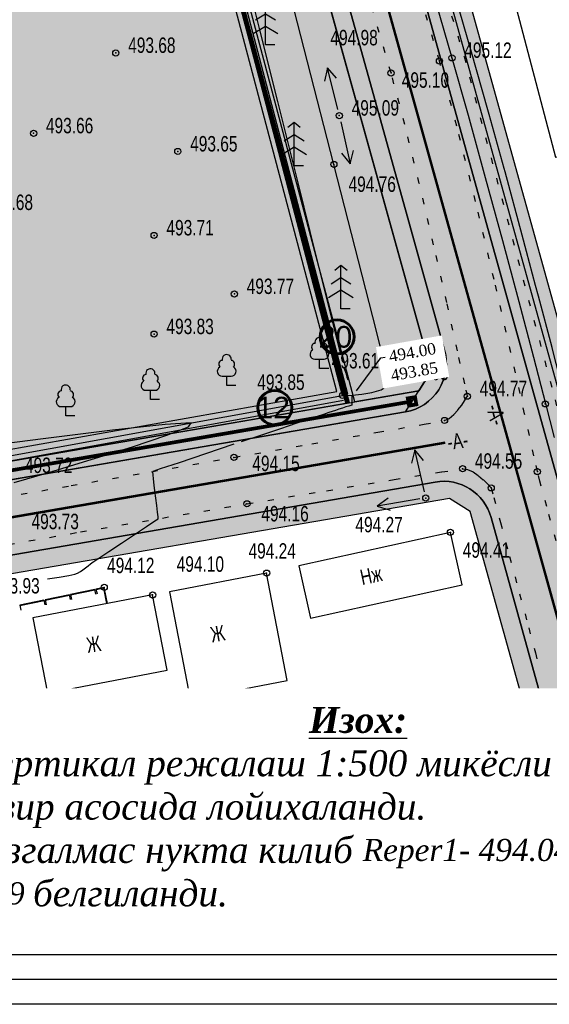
# Model space of a CAD drawing. Extents: x 0 to 667088, y 0 to 6446.
# Tile 56 of 256: x 2273 to 2316, y 245 to 325. Entities that reach past the tile are written whole.
import ezdxf
from ezdxf import colors
from ezdxf.entities.mleader import LeaderData, LeaderLine
from ezdxf.math import Vec2, Vec3

# ---------------------------------------------------------------- set-up
doc = ezdxf.new("R2010")
doc.units = 0
doc.header["$MEASUREMENT"] = 0
for name, pattern in [('CONTI', [0]), ('STRIH_1', [3, 2, -1]), ('STROT', [1.7, 0.5, -1.2])]:
    doc.linetypes.add(name, pattern=pattern)
for name, color, linetype in [('(002) Рамка', 7, 'Continuous'), ('(035) Откосы', 7, 'Continuous'), ('0-SECTION LINE', 1, 'Continuous'), ('Audi-СвК', 10, 'Continuous'), ('GORIZ0', 32, 'CONTI'), ('NAD_M0', 7, 'CONTI'), ('PI_OT0', 172, 'CONTI'), ('PI_TT0', 5, 'CONTI'), ('SIT_L0', 250, 'CONTI'), ('STR_L0', 6, 'CONTI'), ('USLZN0', 250, 'CONTI'), ('ZAPSK0', 250, 'CONTI'), ('стен', 7, 'Continuous')]:
    doc.layers.add(name, color=color, linetype=linetype)
doc.layers.add('.', color=7, linetype='Continuous', lineweight=15)
doc.layers.add('RAZMER CIP', color=252, linetype='Continuous', lineweight=18)
doc.styles.add('GOST 2.304', font='CS_Gost2304.shx')
doc.styles.add('SHRFT', font='TXT', dxfattribs={"width": 0.75})
doc.styles.get("Standard").update_dxf_attribs({"font": 'times.ttf'})
doc.linetypes.add('ОГРАДА_ГЛИН', pattern='A,4,["|",Standard,S=0.8,R=0,X=0,Y=-0.8],0.5,["|",Standard,S=0.8,R=0,X=0,Y=-0.8],3.5', length=8)
doc.linetypes.add('ограждение2', pattern='A,0.25,-0.1,[132,ltypeshp.shx,S=0.1,R=0,X=-0.1,Y=0],-0.1,1', length=1.45)
doc.linetypes.add('ОТКОСЫ_НЕУКР1', pattern='A,0.5,["|",Standard,S=-1.199999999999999,R=0,X=0,Y=1.199999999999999],1,["|",Standard,S=-0.5,R=0,X=0,Y=0.5],0.5', length=2)

# ---------------------------------------------------------------- blocks, each defined once
blk = doc.blocks.new('BL_101')
at = {"color": 0}
for p, q in [((-0.37, 0.75), (0.37, 0.75)), ((0, 0), (0, 0.75)), ((0.75, 0), (0, 0))]:
    blk.add_line(p, q, dxfattribs=at)
for centre, radius, start, end in [((0, 2.13), 0.37, 355, 195), ((-0.34, 1.73), 0.3, 93.00000000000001, 230), ((0.34, 1.73), 0.3, 310, 87), ((-0.37, 1.14), 0.39, 120, 270), ((0.37, 1.14), 0.39, 270, 59.99999999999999)]:
    blk.add_arc(centre, radius, start, end, dxfattribs=at)
blk = doc.blocks.new('BL_105')
at = {"color": 0}
for p, q in [((0, 3.5), (-0.5, 3.1)), ((0, 2.5), (0, 3.5)), ((0.5, 3.1), (0, 3.5)), ((0, 2.5), (-0.8, 2)), ((0, 1.5), (0, 2.5)), ((0.8, 2), (0, 2.5)), ((0, 1.5), (-1, 0.9)), ((0, 0), (0, 1.5)), ((1, 0.9), (0, 1.5)), ((0.75, 0), (0, 0))]:
    blk.add_line(p, q, dxfattribs=at)
blk = doc.blocks.new('rhy')
at = {"layer": '(035) Откосы', "linetype": 'ОТКОСЫ_НЕУКР1', "flags": 128}
blk.add_lwpolyline([(1504.651155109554, 294.5), (1504.871155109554, 294.5), (1505.441155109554, 294.53), (1506.211155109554, 294.6), (1507.031155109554, 294.73), (1507.771155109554, 294.95), (1508.271155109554, 295.28), (1508.401155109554, 295.74), (1507.111155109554, 300.86), (1503.951155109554, 313.2), (1499.691155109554, 329.84), (1495.071155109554, 347.87), (1490.841155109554, 364.36), (1487.751155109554, 376.4), (1486.551155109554, 381.06)], dxfattribs=at)
at = {"layer": 'GORIZ0', "color": 32}
for points in [[(1494.581155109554, 336.73), (1494.771155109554, 336.06), (1494.951155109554, 335.42), (1495.121155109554, 334.82), (1495.311155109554, 334.18), (1495.501155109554, 333.51), (1495.701155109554, 332.82), (1495.901155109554, 332.13), (1496.091155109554, 331.43), (1496.271155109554, 330.75), (1496.801155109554, 328.65), (1497.901155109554, 324.2), (1499.381155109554, 318.3), (1500.991155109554, 311.83), (1502.521155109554, 305.69), (1503.751155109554, 300.76), (1504.451155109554, 297.93)], [(1494.581155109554, 336.73), (1494.771155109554, 336.06), (1494.951155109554, 335.42), (1495.121155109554, 334.82), (1495.311155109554, 334.18), (1495.501155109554, 333.51), (1495.701155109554, 332.82), (1495.901155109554, 332.13), (1496.091155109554, 331.43), (1496.271155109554, 330.75), (1496.801155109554, 328.65), (1497.901155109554, 324.2), (1499.381155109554, 318.3), (1500.991155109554, 311.83), (1502.521155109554, 305.69), (1503.751155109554, 300.76), (1504.451155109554, 297.93)], [(1504.791155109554, 296.68), (1504.911155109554, 296.3), (1505.011155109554, 295.98), (1505.081155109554, 295.75)], [(1504.791155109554, 296.68), (1504.911155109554, 296.3), (1505.011155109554, 295.98), (1505.081155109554, 295.75)], [(1505.411155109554, 294.5), (1505.401155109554, 293.9), (1505.401155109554, 293.72), (1505.321155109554, 293.69), (1505.151155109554, 293.63), (1504.921155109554, 293.56), (1504.651155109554, 293.47), (1504.361155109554, 293.37), (1504.071155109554, 293.28), (1503.821155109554, 293.2), (1503.531155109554, 293.1), (1503.111155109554, 292.96), (1502.601155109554, 292.79), (1502.031155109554, 292.6), (1501.441155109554, 292.4), (1500.861155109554, 292.21), (1500.331155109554, 292.03), (1499.541155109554, 291.77), (1498.181155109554, 291.31), (1496.431155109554, 290.73)], [(1505.411155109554, 294.5), (1505.401155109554, 293.9), (1505.401155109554, 293.72), (1505.321155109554, 293.69), (1505.151155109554, 293.63), (1504.921155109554, 293.56), (1504.651155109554, 293.47), (1504.361155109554, 293.37), (1504.071155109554, 293.28), (1503.821155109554, 293.2), (1503.531155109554, 293.1), (1503.111155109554, 292.96), (1502.601155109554, 292.79), (1502.031155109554, 292.6), (1501.441155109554, 292.4), (1500.861155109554, 292.21), (1500.331155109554, 292.03), (1499.541155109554, 291.77), (1498.181155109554, 291.31), (1496.431155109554, 290.73)], [(1478.061155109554, 287.45), (1480.951155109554, 288.29), (1484.301155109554, 289.3), (1487.631155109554, 290.34), (1490.421155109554, 291.27), (1492.171155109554, 291.96), (1492.381155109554, 292.28), (1490.291155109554, 292.14), (1486.021155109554, 291.67), (1480.411155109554, 290.99), (1474.291155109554, 290.2), (1468.501155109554, 289.45)], [(1478.061155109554, 287.45), (1480.951155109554, 288.29), (1484.301155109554, 289.3), (1487.631155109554, 290.34), (1490.421155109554, 291.27), (1492.171155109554, 291.96), (1492.381155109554, 292.28), (1490.291155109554, 292.14), (1486.021155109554, 291.67), (1480.411155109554, 290.99), (1474.291155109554, 290.2), (1468.501155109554, 289.45)], [(1495.861155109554, 290.54), (1493.541155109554, 289.76), (1491.421155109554, 289.05), (1489.881155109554, 288.54), (1489.291155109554, 288.34)], [(1495.861155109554, 290.54), (1493.541155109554, 289.76), (1491.421155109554, 289.05), (1489.881155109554, 288.54), (1489.291155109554, 288.34)], [(1489.731155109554, 284.51), (1489.711155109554, 284.66), (1489.661155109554, 285.05), (1489.601155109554, 285.59), (1489.531155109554, 286.19), (1489.461155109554, 286.76), (1489.401155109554, 287.22), (1489.371155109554, 287.48), (1489.291155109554, 288.34)], [(1489.731155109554, 284.51), (1489.711155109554, 284.66), (1489.661155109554, 285.05), (1489.601155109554, 285.59), (1489.531155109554, 286.19), (1489.461155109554, 286.76), (1489.401155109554, 287.22), (1489.371155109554, 287.48), (1489.291155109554, 288.34)], [(1480.751155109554, 279.64), (1481.701155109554, 279.79), (1482.481155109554, 279.92), (1482.961155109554, 280.02), (1483.191155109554, 280.11), (1483.421155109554, 280.23), (1483.631155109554, 280.38), (1483.841155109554, 280.54), (1484.041155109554, 280.7), (1484.251155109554, 280.87), (1484.461155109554, 281.02), (1484.911155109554, 281.31), (1485.721155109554, 281.85), (1486.741155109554, 282.53), (1487.811155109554, 283.24), (1488.771155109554, 283.88), (1489.461155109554, 284.34), (1489.731155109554, 284.51)], [(1480.751155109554, 279.64), (1481.701155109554, 279.79), (1482.481155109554, 279.92), (1482.961155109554, 280.02), (1483.191155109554, 280.11), (1483.421155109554, 280.23), (1483.631155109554, 280.38), (1483.841155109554, 280.54), (1484.041155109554, 280.7), (1484.251155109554, 280.87), (1484.461155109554, 281.02), (1484.911155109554, 281.31), (1485.721155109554, 281.85), (1486.741155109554, 282.53), (1487.811155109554, 283.24), (1488.771155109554, 283.88), (1489.461155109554, 284.34), (1489.731155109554, 284.51)]]:
    blk.add_lwpolyline(points, dxfattribs=at)
at = {"layer": 'PI_TT0', "color": 0}
for centre in [(1486.291155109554, 322.23), (1512.501155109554, 321.58), (1513.511155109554, 321.83), (1508.581155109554, 320.61), (1504.391155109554, 317.15), (1479.631155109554, 315.72), (1491.311155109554, 314.25), (1503.951155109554, 313.2), (1489.391155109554, 307.45), (1495.891155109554, 302.71), (1489.391155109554, 299.46), (1508.401155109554, 295.74), (1504.651155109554, 294.5), (1514.761155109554, 294.43), (1521.071155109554, 293.81), (1512.911155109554, 292.47), (1495.861155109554, 289.48), (1514.371155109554, 288.56), (1520.431155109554, 288.33), (1516.691155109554, 287.01), (1511.391155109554, 286.19), (1496.911155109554, 285.72), (1513.391155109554, 283.41), (1498.501155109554, 280.11), (1485.351155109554, 278.95), (1489.271155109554, 278.34)]:
    blk.add_circle(centre, 0.25, dxfattribs=at)
for p in [(1486.291155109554, 322.23), (1512.501155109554, 321.58), (1513.511155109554, 321.83), (1508.581155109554, 320.61), (1504.391155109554, 317.15), (1479.631155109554, 315.72), (1491.311155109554, 314.25), (1503.951155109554, 313.2), (1489.391155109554, 307.45), (1495.891155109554, 302.71), (1489.391155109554, 299.46), (1508.401155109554, 295.74), (1504.651155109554, 294.5), (1514.761155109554, 294.43), (1521.071155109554, 293.81), (1512.911155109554, 292.47), (1495.861155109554, 289.48), (1514.371155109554, 288.56), (1520.431155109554, 288.33), (1516.691155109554, 287.01), (1496.911155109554, 285.72), (1511.391155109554, 286.19), (1513.391155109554, 283.41), (1498.501155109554, 280.11), (1485.351155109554, 278.95), (1489.271155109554, 278.34)]:
    blk.add_point(p, dxfattribs=at)
at = {"layer": 'SIT_L0', "color": 250}
for p, q in [((1503.421155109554, 321.03), (1503.181155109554, 319.94)), ((1504.271155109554, 317.64), (1503.421155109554, 321.03)), ((1504.151155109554, 320.18), (1503.421155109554, 321.03)), ((1504.501155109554, 316.66), (1505.271155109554, 313.25)), ((1505.271155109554, 313.25), (1505.541155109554, 314.33)), ((1504.561155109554, 314.11), (1505.271155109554, 313.25)), ((1510.511155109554, 290.09), (1510.241155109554, 289.01)), ((1511.281155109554, 286.68), (1510.511155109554, 290.09)), ((1511.221155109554, 289.23), (1510.511155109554, 290.09)), ((1508.351155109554, 286.19), (1507.451155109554, 285.53)), ((1510.901155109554, 286.11), (1507.451155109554, 285.53)), ((1507.451155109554, 285.53), (1508.511155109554, 285.2)), ((1482.531155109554, 278.35), (1480.571155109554, 277.94)), ((1482.541155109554, 278.3), (1480.581155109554, 277.89)), ((1482.611155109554, 277.96), (1482.531155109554, 278.35)), ((1484.581155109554, 278.78), (1482.621155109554, 278.37)), ((1482.621155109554, 278.37), (1482.711155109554, 277.98)), ((1484.591155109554, 278.73), (1482.631155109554, 278.32)), ((1484.671155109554, 278.4), (1484.591155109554, 278.79)), ((1485.351155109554, 278.95), (1484.681155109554, 278.81)), ((1484.681155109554, 278.81), (1484.771155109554, 278.42)), ((1485.311155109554, 278.89), (1484.691155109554, 278.76)), ((1485.571155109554, 277.65), (1485.311155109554, 278.89)), ((1485.621155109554, 277.66), (1485.351155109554, 278.95)), ((1480.471155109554, 277.92), (1478.511155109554, 277.51)), ((1478.511155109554, 277.51), (1478.601155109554, 277.12)), ((1480.481155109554, 277.87), (1478.521155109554, 277.46)), ((1480.561155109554, 277.53), (1480.481155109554, 277.92)), ((1480.571155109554, 277.94), (1480.661155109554, 277.55))]:
    blk.add_line(p, q, dxfattribs=at)
at = {"layer": 'STR_L0', "color": 0, "linetype": 'STROT'}
for points in [[(1521.951155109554, 282.72), (1521.191155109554, 285.5), (1520.641155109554, 287.54), (1520.431155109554, 288.33), (1520.151155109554, 289.6), (1519.401155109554, 293), (1518.281155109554, 297.97), (1516.921155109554, 303.89), (1515.431155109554, 310.19), (1513.911155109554, 316.29), (1512.501155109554, 321.58), (1510.451155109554, 328.56), (1507.281155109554, 339.11), (1503.451155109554, 351.7), (1499.441155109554, 364.82), (1495.731155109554, 376.96)], [(1476.951155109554, 286.2), (1482.671155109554, 287.19), (1489.171155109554, 288.32), (1495.861155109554, 289.48), (1502.171155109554, 290.58), (1507.501155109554, 291.51), (1511.271155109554, 292.17), (1512.911155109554, 292.47), (1513.291155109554, 292.64), (1513.661155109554, 292.94), (1514.001155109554, 293.32), (1514.301155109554, 293.72), (1514.541155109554, 294.07), (1514.701155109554, 294.33), (1514.761155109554, 294.43), (1514.551155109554, 295.43), (1513.961155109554, 298.11), (1513.091155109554, 302.02), (1512.031155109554, 306.68), (1510.871155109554, 311.65), (1509.691155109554, 316.44), (1508.581155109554, 320.61), (1506.751155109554, 326.88)], [(1477.581155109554, 282.42), (1483.421155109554, 283.44), (1490.071155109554, 284.57), (1496.911155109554, 285.72), (1503.361155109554, 286.78), (1508.821155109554, 287.68), (1512.691155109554, 288.3), (1514.371155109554, 288.56), (1514.781155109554, 288.51), (1515.231155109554, 288.3), (1515.661155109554, 287.99), (1516.061155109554, 287.65), (1516.391155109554, 287.34), (1516.611155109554, 287.1), (1516.691155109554, 287.01), (1516.901155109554, 286.23), (1517.441155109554, 284.21), (1518.181155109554, 281.45), (1518.991155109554, 278.44), (1519.731155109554, 275.68), (1520.271155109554, 273.66), (1520.481155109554, 272.87)]]:
    blk.add_lwpolyline(points, dxfattribs=at)
at = {"layer": 'STR_L0', "color": 0}
for points in [[(1497.311155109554, 376.98), (1500.901155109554, 364.75), (1504.791155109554, 351.57), (1508.491155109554, 339), (1511.551155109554, 328.57), (1513.511155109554, 321.83), (1514.821155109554, 317.18), (1516.211155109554, 312.15), (1517.601155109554, 307.03), (1518.931155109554, 302.09), (1520.121155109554, 297.6), (1521.091155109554, 293.84), (1521.791155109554, 291.08)], [(1515.101155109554, 322.29), (1513.141155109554, 329.03), (1513.121155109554, 329.09), (1510.111155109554, 339.35), (1510.081155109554, 339.47), (1506.441155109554, 351.83), (1506.381155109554, 352.04), (1502.491155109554, 365.22), (1502.201155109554, 366.2), (1498.901155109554, 377.43), (1498.901155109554, 377.45), (1496.101155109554, 386.99), (1496.041155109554, 387.19), (1494.411155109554, 392.86)], [(1518.341155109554, 327.35), (1521.891155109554, 313.79), (1526.781155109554, 315.04), (1523.221155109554, 328.63), (1518.341155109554, 327.35)], [(1527.111155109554, 275.98), (1526.901155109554, 276.86), (1526.351155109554, 279.14), (1525.601155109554, 282.26), (1524.791155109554, 285.66), (1524.041155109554, 288.78), (1523.491155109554, 291.06), (1523.281155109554, 291.94), (1522.731155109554, 294.1), (1522.691155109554, 294.25), (1521.721155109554, 298.02), (1521.631155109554, 298.37), (1520.531155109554, 302.52), (1520.291155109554, 303.39), (1519.551155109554, 306.15), (1519.201155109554, 307.46), (1517.811155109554, 312.59), (1517.731155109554, 312.86), (1516.521155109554, 317.25), (1516.411155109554, 317.62), (1515.101155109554, 322.28)], [(1501.121155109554, 280.69), (1502.061155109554, 276.45), (1514.331155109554, 279.17), (1513.391155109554, 283.41), (1501.121155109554, 280.69)], [(1490.631155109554, 278.6), (1492.301155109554, 269.9), (1500.171155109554, 271.41), (1498.501155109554, 280.11), (1490.631155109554, 278.6)], [(1479.581155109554, 276.48), (1480.751155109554, 270.38), (1490.441155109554, 272.24), (1489.271155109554, 278.34), (1479.581155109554, 276.48)]]:
    blk.add_lwpolyline(points, dxfattribs=at)
at = {"layer": 'ZAPSK0', "color": 4, "linetype": 'STROT'}
blk.add_lwpolyline([(1457.785944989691, 579.7806907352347), (1452.250950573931, 578.5601074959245), (1449.073330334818, 577.4164347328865), (1444.924838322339, 574.5511778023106), (1443.496048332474, 572.7328710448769), (1446.717226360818, 561.5551753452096), (1451.511225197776, 545.6572504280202), (1457.582661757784, 524.9369987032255), (1465.560748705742, 497.2673358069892), (1474.554626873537, 466.1703104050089), (1479.997744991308, 445.3719087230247), (1488.068135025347, 415.9047086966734), (1491.276951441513, 402.2909336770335), (1493.330010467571, 392.9742373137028), (1500.298088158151, 369.9385275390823), (1510.995196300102, 333.3651719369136), (1514.501306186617, 321.9411896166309), (1521.861256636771, 294.1383520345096), (1526.290915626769, 275.8575377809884)], dxfattribs=at)
at = {"layer": 'ZAPSK0', "color": 0, "linetype": 'ОГРАДА_ГЛИН', "ltscale": 0.5}
for points in [[(1504.651155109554, 294.5), (1493.461155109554, 337.17), (1479.528203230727, 388.9314461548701)], [(1457.271155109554, 285.91), (1504.651155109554, 294.5)]]:
    blk.add_lwpolyline(points, dxfattribs=at)
at = {"layer": 'ZAPSK0', "color": 0}
blk.add_lwpolyline([(1505.072710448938, 294.6105508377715), (1493.882352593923, 337.2819154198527), (1479.949034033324, 389.0447238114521)], dxfattribs=at)
at = {"layer": 'ZAPSK0', "color": 0, "ltscale": 0.5}
blk.add_lwpolyline([(1457.343177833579, 285.5127431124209), (1504.723177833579, 294.1027431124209)], dxfattribs=at)
at = {"layer": 'USLZN0', "color": 250}
for name, p in [('BL_105', (1498.411155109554, 322.88)), ('BL_105', (1500.731155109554, 313.09)), ('BL_105', (1504.521155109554, 301.51)), ('BL_101', (1502.781155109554, 296.68)), ('BL_101', (1495.271155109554, 295.3)), ('BL_101', (1489.091155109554, 294.16)), ('BL_101', (1482.231155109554, 292.84))]:
    blk.add_blockref(name, p, dxfattribs=at)
at = {"layer": 'NAD_M0', "color": 7, "style": 'SHRFT', "width": 0.75}
for s, rotation, p in [('-А-', 285, (1516.271155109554, 293.59)), ('-А-', 8, (1513.233506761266, 290.0785683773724)), ('Нж', 12, (1506.241155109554, 279.13)), ('Ж', 10, (1494.081155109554, 274.49)), ('Ж', 9, (1484.021155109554, 273.64))]:
    blk.add_text(s, height=1.25, rotation=rotation, dxfattribs=at).set_placement(p)
at = {"layer": 'PI_OT0', "color": 0, "style": 'SHRFT', "width": 0.75}
for s, p in [('494.98', (1503.671436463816, 322.8430343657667)), ('493.68', (1487.291155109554, 322.23)), ('495.12', (1514.511155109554, 321.83)), ('495.10', (1509.448760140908, 319.4075418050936)), ('495.09', (1505.391155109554, 317.15)), ('493.66', (1480.631155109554, 315.72)), ('493.65', (1492.311155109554, 314.25)), ('494.76', (1505.138093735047, 310.976972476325)), ('493.68', (1475.751155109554, 309.51)), ('493.71', (1490.391155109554, 307.45)), ('493.77', (1496.891155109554, 302.71)), ('493.83', (1490.391155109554, 299.46)), ('493.61', (1503.781155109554, 296.68)), ('494.63', (1509.401155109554, 295.74)), ('493.85', (1497.746586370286, 294.9431393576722)), ('494.77', (1515.761155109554, 294.43)), ('493.72', (1478.934961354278, 288.2147767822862)), ('494.15', (1497.347498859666, 288.369751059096)), ('494.55', (1515.371155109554, 288.56)), ('494.16', (1498.079928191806, 284.2941184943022)), ('493.73', (1479.464793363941, 283.6638473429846)), ('494.27', (1505.695204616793, 283.4116394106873)), ('494.24', (1497.037544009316, 281.2788060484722)), ('494.41', (1514.389696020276, 281.351232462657)), ('494.10', (1491.22048331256, 280.2174775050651)), ('494.12', (1485.58576782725, 280.105814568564)), ('493.93', (1476.29155278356, 278.4570308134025))]:
    blk.add_text(s, height=1.25, dxfattribs=at).set_placement(p)

msp = doc.modelspace()

# ---------------------------------------------------------------- hatches: boundary and pattern name
at = {"layer": '.', "lineweight": 30, "true_color": 0xf15558}
h = msp.add_hatch(color=13, dxfattribs=at)
h.dxf.hatch_style = 1
h.paths.add_polyline_path([(2140.173515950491, 264.9306822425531), (2083.61478799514, 255.1983624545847), (2083.360414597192, 256.6766365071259), (2139.919142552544, 266.40895629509)])
edge = h.paths.add_edge_path()
edge.add_arc((2307.310329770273, 283.5437122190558), 4.000000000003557, 15.53364923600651, 99.7635319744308, ccw=False)
edge.add_line((2311.164223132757, 284.6149292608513), (2315.85083531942, 267.7540104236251))
edge.add_line((2315.85083531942, 267.7540104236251), (2314.405625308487, 267.3523040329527))
edge.add_line((2314.405625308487, 267.3523040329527), (2309.474337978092, 285.0934851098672))
edge.add_line((2309.474337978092, 285.0934851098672), (2307.786775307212, 286.1624384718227))
edge.add_line((2307.786775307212, 286.1624384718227), (2084.923900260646, 247.8134011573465))
edge.add_line((2084.923900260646, 247.8134011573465), (2084.632281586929, 249.2852662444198))
edge.add_line((2084.632281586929, 249.2852662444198), (2306.632000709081, 287.4857763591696))
h.paths.add_polyline_path([(2231.252215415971, 280.6030118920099), (2230.997842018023, 282.0812859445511), (2155.620189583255, 269.1107074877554), (2155.874562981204, 267.6324334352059)], flags=17)
edge = h.paths.add_edge_path()
edge.add_line((2110.478317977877, 383.9838423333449), (2110.214894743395, 385.4605305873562))
edge.add_line((2110.214894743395, 385.4605305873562), (2271.382549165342, 414.2108810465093))
edge.add_arc((2272.085011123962, 410.2730457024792), 4.000000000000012, 15.53364923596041, 100.11447778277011, ccw=False)
edge.add_line((2275.938904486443, 411.3442627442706), (2307.39587029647, 298.1722471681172))
edge.add_arc((2303.541976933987, 297.1010301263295), 4.000000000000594, -80.23646802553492, 15.533649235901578, ccw=False)
edge.add_line((2304.220305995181, 293.1589659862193), (2235.194279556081, 281.281340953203))
edge.add_line((2235.194279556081, 281.281340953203), (2234.939906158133, 282.7596150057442))
edge.add_line((2234.939906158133, 282.7596150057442), (2305.302356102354, 294.8672045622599))
edge.add_line((2305.302356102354, 294.8672045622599), (2306.313820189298, 296.4640085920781))
edge.add_line((2306.313820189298, 296.4640085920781), (2274.251072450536, 411.8154321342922))
edge.add_line((2274.251072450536, 411.8154321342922), (2272.53786036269, 412.8932947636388))
edge.add_line((2272.53786036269, 412.8932947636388), (2110.478317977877, 383.9838423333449))
h.paths.add_polyline_path([(2323.55862204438, 269.8964445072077), (2325.00383205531, 270.2981508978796), (2240.908027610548, 572.8477276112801), (2239.461275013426, 572.4515709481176)])
h.paths.add_polyline_path([(2147.803270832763, 267.7656144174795), (2151.678125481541, 268.4323782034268), (2151.932498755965, 266.9541043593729), (2148.05764423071, 266.2873403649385)], flags=17)
at = {"layer": '.', "lineweight": 30}
h = msp.add_hatch(color=4, dxfattribs=at)
h.dxf.hatch_style = 1
h.paths.add_polyline_path([(2237.534328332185, 571.9159624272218), (2239.461275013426, 572.4515709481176), (2323.55862204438, 269.8964445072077), (2321.631675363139, 269.3608359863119)])
h.paths.add_polyline_path([(2110.74174121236, 382.5071540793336), (2110.478317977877, 383.9838423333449), (2247.356162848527, 408.4011860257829), (2247.619586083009, 406.9244977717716)])
at = {"layer": '.', "lineweight": 30, "true_color": 0x3f4040}
h = msp.add_hatch(color=250, dxfattribs=at)
h.dxf.hatch_style = 1
edge = h.paths.add_edge_path()
edge.add_line((2231.753488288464, 570.3091368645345), (2237.534328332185, 571.9159624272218))
edge.add_line((2237.534328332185, 571.9159624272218), (2321.631675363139, 269.3608359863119))
edge.add_line((2321.631675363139, 269.3608359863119), (2315.850835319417, 267.7540104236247))
edge.add_line((2315.850835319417, 267.7540104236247), (2311.164223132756, 284.6149292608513))
edge.add_arc((2307.310329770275, 283.5437122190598), 3.999999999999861, 15.53364923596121, 99.76353197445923)
edge.add_line((2306.632000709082, 287.4857763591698), (2084.632281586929, 249.2852662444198))
edge.add_line((2084.632281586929, 249.2852662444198), (2083.61478799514, 255.1983624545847))
edge.add_line((2083.61478799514, 255.1983624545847), (2304.220305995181, 293.1589659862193))
edge.add_arc((2303.541976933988, 297.1010301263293), 4.000000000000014, 279.7635319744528, 375.5336492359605)
edge.add_line((2307.395870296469, 298.1722471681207), (2275.938904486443, 411.3442627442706))
edge.add_arc((2272.085011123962, 410.2730457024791), 4.000000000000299, 15.53364923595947, 100.1144777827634)
edge.add_line((2271.382549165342, 414.2108810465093), (2110.214894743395, 385.4605305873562))
edge.add_line((2110.214894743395, 385.4605305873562), (2109.336817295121, 390.3828247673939))
edge.add_line((2109.336817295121, 390.3828247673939), (2269.292034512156, 418.9168911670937))
edge.add_arc((2268.589572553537, 422.8547265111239), 4.000000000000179, 280.1144777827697, 375.5119397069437)
edge.add_line((2272.443871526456, 423.9244832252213), (2231.753488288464, 570.3091368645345))
at = {"layer": 'Audi-СвК', "ltscale": 100, "true_color": 0xffffff, "transparency": 33554687}
h = msp.add_hatch(color=7, dxfattribs=at)
edge = h.paths.add_edge_path()
edge.add_arc((2298.690349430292, 299.2353476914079), 1.37986408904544, 11.98373257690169, 371.9837325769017)
h = msp.add_hatch(color=7, dxfattribs=at)
edge = h.paths.add_edge_path()
edge.add_arc((2293.644279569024, 293.5053368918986), 1.37986408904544, 11.98373257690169, 371.9837325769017)
at = {"layer": 'стен', "lineweight": 30}
h = msp.add_hatch(color=9, dxfattribs=at)
h.dxf.hatch_style = 1
h.paths.add_polyline_path([(2132.06645846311, 263.5356636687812), (2304.220305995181, 293.1589659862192), (2307.39587029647, 298.1722471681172), (2275.938904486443, 411.3442627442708), (2271.382549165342, 414.2108810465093), (2110.214894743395, 385.4605305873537), (2110.74174121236, 382.5071540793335), (2130.208850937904, 385.9798498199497), (2133.077889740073, 322.946828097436), (2126.860906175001, 321.8969898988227), (2129.671220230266, 283.3418255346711), (2129.762643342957, 282.8333538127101), (2128.743194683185, 282.6500571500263)])
h = msp.add_hatch(color=72, dxfattribs=at)
h.dxf.hatch_style = 1
h.paths.add_polyline_path([(2236.357223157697, 297.5326363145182), (2232.511708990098, 296.8709210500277), (2225.386847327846, 338.2765798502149), (2232.47548943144, 339.4963550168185), (2235.599410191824, 325.7716959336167), (2231.244231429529, 324.9598003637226)], flags=17)
edge = h.paths.add_edge_path()
edge.add_line((2192.499018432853, 303.3484543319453), (2190.492389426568, 315.0098450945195))
edge.add_arc((2193.44893753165, 315.5185918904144), 2.999999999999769, 99.76353197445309, 189.763531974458, ccw=False)
edge.add_line((2192.940190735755, 318.4751399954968), (2220.864465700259, 323.2801980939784))
edge.add_arc((2221.373212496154, 320.3236499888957), 3.000000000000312, 9.763531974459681, 99.76353197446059, ccw=False)
edge.add_line((2224.329760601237, 320.8323967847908), (2228.148863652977, 298.6379338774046))
edge.add_line((2228.148863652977, 298.6379338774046), (2222.309965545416, 297.633207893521))
edge.add_line((2222.309965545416, 297.633207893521), (2221.229720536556, 303.910967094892))
edge.add_line((2221.229720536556, 303.910967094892), (2198.843211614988, 300.0588100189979))
edge.add_line((2198.843211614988, 300.0588100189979), (2198.115515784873, 304.2877573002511))
edge.add_line((2198.115515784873, 304.2877573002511), (2192.499018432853, 303.3484543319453))
h.paths.add_polyline_path([(2219.175119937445, 374.3756196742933), (2235.900558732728, 378.03), (2234.950558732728, 383.9), (2243.570558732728, 385.09), (2243.420558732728, 386.05), (2249.960558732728, 387.02), (2249.740558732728, 388.31), (2254.090558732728, 388.95), (2253.560558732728, 392.21), (2267.850558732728, 394.75), (2272.410558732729, 368.37), (2273.080558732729, 362.18), (2253.380558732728, 357.65), (2251.390558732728, 370.03), (2237.590558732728, 367.94), (2236.120558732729, 376.24), (2219.550092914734, 372.1964892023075), (2224.878100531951, 341.2331279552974), (2231.796298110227, 342.4235739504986), (2230.299629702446, 349.1442632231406), (2276.34680970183, 359.7990547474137), (2281.912991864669, 336.0311301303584), (2248.277348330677, 328.2688189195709), (2255.930331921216, 287.2513815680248), (2298.666400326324, 294.8221258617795), (2273.775999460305, 388.8659242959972), (2270.375285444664, 401.124085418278), (2248.950686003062, 399.1106422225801), (2249.147052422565, 397.8973782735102), (2216.281591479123, 391.191167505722)])
edge = h.paths.add_edge_path()
edge.add_line((2212.750558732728, 336.01), (2221.426173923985, 337.6566173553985))
edge.add_line((2221.426173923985, 337.6566173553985), (2213.119129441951, 385.98223277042))
edge.add_line((2213.119129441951, 385.98223277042), (2202.869481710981, 396.9068938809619))
edge.add_line((2202.869481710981, 396.9068938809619), (2130.995339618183, 383.4410053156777))
edge.add_line((2130.995339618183, 383.4410053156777), (2131.761873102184, 365.9257152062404))
edge.add_line((2131.761873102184, 365.9257152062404), (2141.475640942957, 366.4772554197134))
edge.add_line((2141.475640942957, 366.4772554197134), (2142.365765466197, 346.1379100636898))
edge.add_line((2142.365765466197, 346.1379100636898), (2145.652795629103, 327.0355532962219))
edge.add_arc((2148.609343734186, 327.5443000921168), 3.000000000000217, 189.7635319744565, 283.4051850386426)
edge.add_line((2149.304851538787, 324.6260353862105), (2180.790558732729, 332.13))
edge.add_line((2180.790558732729, 332.13), (2180.395455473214, 334.8291195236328))
edge.add_line((2180.395455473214, 334.8291195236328), (2171.835112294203, 332.7372769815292))
edge.add_line((2171.835112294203, 332.7372769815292), (2172.058260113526, 331.5126363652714))
edge.add_line((2172.058260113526, 331.5126363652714), (2160.471900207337, 329.2397129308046))
edge.add_line((2160.471900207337, 329.2397129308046), (2157.366427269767, 344.8744729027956))
edge.add_line((2157.366427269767, 344.8744729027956), (2165.804801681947, 346.653256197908))
edge.add_line((2165.804801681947, 346.653256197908), (2159.560558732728, 357.71))
edge.add_line((2159.560558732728, 357.71), (2149.260558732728, 364))
edge.add_line((2149.260558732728, 364), (2145.540558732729, 363.11))
edge.add_line((2145.540558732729, 363.11), (2143.210558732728, 372.25))
edge.add_line((2143.210558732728, 372.25), (2154.290558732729, 374.95))
edge.add_line((2154.290558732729, 374.95), (2156.590558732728, 365.74))
edge.add_line((2156.590558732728, 365.74), (2166.280558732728, 347.93))
edge.add_line((2166.280558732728, 347.93), (2164.800558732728, 357.51))
edge.add_line((2164.800558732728, 357.51), (2211.590558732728, 365.04))
edge.add_line((2211.590558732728, 365.04), (2213.400558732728, 353.32))
edge.add_line((2213.400558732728, 353.32), (2209.900558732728, 352.75))
edge.add_line((2209.900558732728, 352.75), (2212.750558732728, 336.01))
h.paths.add_polyline_path([(2183.370558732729, 340.3), (2196.440558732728, 342.08), (2197.980558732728, 332.74), (2202.485996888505, 333.3876847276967), (2204.171788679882, 324.4665999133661), (2186.541343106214, 321.4328482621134)])
h.paths.add_polyline_path([(2183.360558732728, 344), (2182.634671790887, 348.515854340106), (2195.040558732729, 350.51), (2195.800558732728, 345.97)], flags=17)
edge = h.paths.add_edge_path()
edge.add_line((2152.771211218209, 285.6673554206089), (2156.732978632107, 286.3490749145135))
edge.add_line((2156.732978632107, 286.3490749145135), (2155.652737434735, 292.6268119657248))
edge.add_line((2155.652737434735, 292.6268119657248), (2184.341107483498, 297.5633613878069))
edge.add_line((2184.341107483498, 297.5633613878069), (2183.603435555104, 301.8502839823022))
edge.add_line((2183.603435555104, 301.8502839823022), (2187.56872671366, 302.5163009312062))
edge.add_line((2187.56872671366, 302.5163009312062), (2185.564807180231, 314.1619222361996))
edge.add_arc((2182.60825924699, 313.6531744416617), 2.999999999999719, 9.763551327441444, 99.7635079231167)
edge.add_line((2182.09951369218, 316.6097227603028), (2153.863699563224, 311.7510688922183))
edge.add_line((2153.863699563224, 311.7510688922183), (2153.258662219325, 315.2672031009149))
edge.add_arc((2150.794872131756, 314.8432474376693), 2.499999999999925, 9.763531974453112, 99.76353197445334)
edge.add_line((2150.370916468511, 317.3070375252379), (2149.878158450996, 317.2222463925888))
edge.add_arc((2150.302114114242, 314.7584563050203), 2.499999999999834, 99.76353197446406, 189.7635319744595)
edge.add_line((2147.838324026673, 314.3345006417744), (2152.771211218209, 285.6673554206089))
h.paths.add_polyline_path([(2153.686955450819, 280.3455688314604), (2157.64774572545, 281.0271201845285), (2158.728997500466, 274.7493677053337), (2224.294613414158, 286.0315440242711), (2223.214342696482, 292.3094653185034), (2229.064607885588, 293.3161472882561), (2230.896092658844, 282.6725955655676), (2155.518440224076, 269.7020171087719)])
edge = h.paths.add_edge_path()
edge.add_line((2145.170680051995, 271.2710542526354), (2150.425257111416, 272.1752334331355))
edge.add_line((2150.425257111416, 272.1752334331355), (2151.086815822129, 268.3306290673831))
edge.add_line((2151.086815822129, 268.3306290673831), (2147.803270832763, 267.7656144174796))
edge.add_arc((2147.464106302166, 269.7366464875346), 2.000000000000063, 189.7635319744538, 279.76353197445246, ccw=False)
edge.add_line((2145.493074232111, 269.3974819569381), (2145.170680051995, 271.2710542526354))
edge = h.paths.add_edge_path()
edge.add_line((2128.743194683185, 282.6500571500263), (2130.352272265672, 282.9393689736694))
edge.add_line((2130.352272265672, 282.9393689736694), (2128.178937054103, 312.7627873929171))
edge.add_line((2128.178937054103, 312.7627873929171), (2135.601951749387, 269.6245182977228))
edge.add_line((2135.601951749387, 269.6245182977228), (2141.228615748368, 270.5927261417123))
edge.add_line((2141.228615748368, 270.5927261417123), (2141.551010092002, 268.7191528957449))
edge.add_arc((2139.579978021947, 268.3799883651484), 2.000000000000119, -80.23646802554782, 9.763531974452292, ccw=False)
edge.add_line((2139.919142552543, 266.4089562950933), (2131.809519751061, 265.0134962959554))
edge.add_line((2131.809519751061, 265.0134962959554), (2128.743194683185, 282.6500571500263))
h.paths.add_polyline_path([(2150.140558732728, 364.21), (2155.630558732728, 365.51), (2159.650558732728, 358.51)], flags=17)
h = msp.add_hatch(color=72, dxfattribs=at)
h.dxf.hatch_style = 1
h.paths.add_polyline_path([(2274.81499309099, 389.1475581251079), (2280.140332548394, 390.6277740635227), (2306.313820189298, 296.4640085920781), (2305.302356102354, 294.8672045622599), (2300.132789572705, 293.9776535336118)])

# ---------------------------------------------------------------- linework, layer by layer
at = {"color": 18, "lineweight": 30, "true_color": 0x000000}
for points in [[(2106.636443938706, 453.6900936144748), (2435.985179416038, 453.6900936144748), (2435.985179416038, 245.1932846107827), (2106.636443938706, 245.1932846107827)], [(2108.636443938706, 451.6900936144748), (2433.985179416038, 451.6900936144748), (2433.985179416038, 247.1932846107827), (2108.636443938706, 247.1932846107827)], [(2110.636443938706, 449.6900936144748), (2338.06656933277, 449.6900936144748), (2338.06656933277, 249.1932846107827), (2110.636443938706, 249.1932846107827)], [(2132.06645846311, 263.5356636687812), (2304.220305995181, 293.1589659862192), (2307.39587029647, 298.1722471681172), (2275.938904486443, 411.3442627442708), (2271.382549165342, 414.2108810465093), (2110.214894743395, 385.4605305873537), (2110.74174121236, 382.5071540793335), (2130.208850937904, 385.9798498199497), (2133.077889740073, 322.946828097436), (2126.860906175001, 321.8969898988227), (2129.671220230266, 283.3418255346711), (2129.762643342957, 282.8333538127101), (2128.743194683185, 282.6500571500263)]]:
    msp.add_lwpolyline(points, close=True, dxfattribs=at)
at = {"color": 1, "lineweight": 30, "const_width": 0.3}
msp.add_lwpolyline([(2304.516550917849, 293.6665557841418), (2305.107860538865, 293.7683051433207), (2305.006111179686, 294.3596147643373), (2304.41480155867, 294.2578654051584)], close=True, dxfattribs=at)
at = {"color": 2, "lineweight": 30, "const_width": 0.3}
msp.add_lwpolyline([(2142.932243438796, 278.3827364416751), (2144.973909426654, 266.5177305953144), (2304.761331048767, 294.0130852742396)], dxfattribs=at)
at = {"color": 18, "linetype": 'ограждение2', "lineweight": 30, "ltscale": 2, "true_color": 0x000000, "const_width": 0.1}
msp.add_lwpolyline([(2252.04055873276, 291.2499999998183), (2252.967740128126, 285.8617471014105), (2299.539098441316, 293.8754943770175)], dxfattribs=at)
at = {"lineweight": 60, "ltscale": 50, "transparency": 33554687}
for centre in [(2298.690349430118, 299.2353476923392), (2293.644279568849, 293.5053368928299)]:
    msp.add_circle(centre, 1.379864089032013, dxfattribs=at)
at = {"layer": 'ZAPSK0', "color": 5, "lineweight": 30}
for points in [[(2237.534328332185, 571.9159624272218), (2239.461275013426, 572.4515709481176), (2323.55862204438, 269.8964445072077), (2321.631675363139, 269.3608359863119)], [(2323.55862204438, 269.8964445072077), (2325.00383205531, 270.2981508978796), (2240.908027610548, 572.8477276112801), (2239.461275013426, 572.4515709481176)], [(2274.81499309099, 389.1475581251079), (2280.140332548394, 390.6277740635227), (2306.313820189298, 296.4640085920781), (2305.302356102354, 294.8672045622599), (2300.132789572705, 293.9776535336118)]]:
    msp.add_lwpolyline(points, close=True, dxfattribs=at)
for points in [[(2231.753488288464, 570.3091368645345), (2237.534328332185, 571.9159624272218), (2321.631675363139, 269.3608359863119), (2315.850835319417, 267.7540104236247), (2311.164223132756, 284.6149292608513, 0.3850153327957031), (2306.632000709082, 287.4857763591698), (2084.632281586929, 249.2852662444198), (2083.61478799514, 255.1983624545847), (2304.220305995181, 293.1589659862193, 0.4440273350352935), (2307.395870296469, 298.1722471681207), (2275.938904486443, 411.3442627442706, 0.3867746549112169), (2271.382549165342, 414.2108810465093), (2110.214894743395, 385.4605305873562), (2109.336817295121, 390.3828247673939), (2269.292034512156, 418.9168911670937, 0.4420821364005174), (2272.443871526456, 423.9244832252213)], [(2110.478317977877, 383.9838423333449), (2110.214894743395, 385.4605305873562), (2271.382549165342, 414.2108810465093, -0.3867746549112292), (2275.938904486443, 411.3442627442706), (2307.39587029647, 298.1722471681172, -0.4440273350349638), (2304.220305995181, 293.1589659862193), (2235.194279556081, 281.281340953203), (2234.939906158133, 282.7596150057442), (2305.302356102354, 294.8672045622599), (2306.313820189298, 296.4640085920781), (2274.251072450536, 411.8154321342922), (2272.53786036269, 412.8932947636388)], [(2306.632000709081, 287.4857763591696, -0.3850153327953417), (2311.164223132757, 284.6149292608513), (2315.85083531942, 267.7540104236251), (2314.405625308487, 267.3523040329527), (2309.474337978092, 285.0934851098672), (2307.786775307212, 286.1624384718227), (2084.923900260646, 247.8134011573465), (2084.632281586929, 249.2852662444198)]]:
    msp.add_lwpolyline(points, format="xyb", close=True, dxfattribs=at)
at = {"layer": 'ZAPSK0', "color": 7, "linetype": 'STRIH_1', "lineweight": 30, "true_color": 0xffffff, "const_width": 0.2}
for points in [[(2234.643908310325, 571.1125496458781), (2318.741255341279, 268.5574232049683)], [(2307.448263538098, 290.6703249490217), (2084.123534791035, 252.2418143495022)]]:
    msp.add_lwpolyline(points, dxfattribs=at)
at = {"layer": 'ZAPSK0', "color": 5, "lineweight": 30}
msp.add_lwpolyline([(2267.850558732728, 394.75), (2272.410558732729, 368.37), (2273.080558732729, 362.18), (2253.380558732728, 357.65), (2251.390558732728, 370.03), (2237.590558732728, 367.94), (2236.120558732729, 376.24), (2219.550092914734, 372.1964892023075), (2224.878100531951, 341.2331279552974), (2231.796298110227, 342.4235739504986), (2230.299629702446, 349.1442632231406), (2276.34680970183, 359.7990547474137), (2281.912991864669, 336.0311301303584), (2248.277348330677, 328.2688189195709), (2255.930331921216, 287.2513815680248), (2298.666400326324, 294.8221258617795), (2273.775999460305, 388.8659242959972)], dxfattribs=at)
at = {"layer": 'ZAPSK0', "color": 18, "lineweight": 30, "true_color": 0x000000, "const_width": 0.4}
msp.add_lwpolyline([(2274.235159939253, 388.9933066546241), (2299.539098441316, 293.8754943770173)], dxfattribs=at)

# ---------------------------------------------------------------- block references
at = {"layer": '(002) Рамка', "color": 0}
msp.add_blockref('rhy', (794.4794036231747, 0), dxfattribs=at)

# ---------------------------------------------------------------- texts
at = {"layer": 'RAZMER CIP', "lineweight": 25, "ltscale": 50, "transparency": 33554687, "char_height": 1.749999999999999, "width": 2.560358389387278, "attachment_point": 2, "style": 'GOST 2.304'}
for s, insert in [('{\\fArial|b0|i0|c0|p34;\\C0;20}', (2298.555978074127, 300.1143391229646)), ('{\\fArial|b0|i0|c0|p34;\\C0;12}', (2293.509908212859, 294.3843283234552))]:
    msp.add_mtext(s, dxfattribs=dict(at, insert=insert))

# ---------------------------------------------------------------- next in the draw order: texts
at = {"layer": '0-SECTION LINE', "color": 0, "insert": (2265.955897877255, 261.1796038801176), "char_height": 3.01158, "width": 69.76573342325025, "attachment_point": 4, "bg_fill": 3, "box_fill_scale": 1.5, "bg_fill_color": 256, "bg_fill_transparency": 0}
msp.add_mtext('\\A1;\\pi-3.01116,l3.01116;{\\H0.6993x;^I^I        \\fTimes New Roman|b1|i1|c204|p18;\\LИзох:\\P\\pi0,l0;\\fTimes New Roman|b0|i1|c204|p18;\\l1. Вертикал режалаш 1:500 микёсли топографик тасвир асосида лойихаланди. \\P3.Кузгалмас нукта килиб \\H0.85001x;\\C1;Reper1- 494.04  \\C0; \\H1.14707x;\\C1; \\C0; \\H0.87179x;\\C1;Reper2- 494.79\\C0; \\H1.17644x;белгиланди.\\H0.97502x; }', dxfattribs=at)

# ---------------------------------------------------------------- next in the draw order: leaders
at = {"lineweight": 30, "ltscale": 3}
ml = msp.add_multileader_mtext('Standard', dxfattribs=at)
ml.set_content('{\\H0.66667x;\\C5; \\H1.5x;\\C1;494.00\\P}493.85', color=256)
ml.set_leader_properties(color=5)
ml.build(insert=Vec2(0, 0))
ml.multileader.update_dxf_attribs({"text_right_attachment_type": 6, "dogleg_length": 0.36, "arrow_head_size": 1.236926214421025})
ctx = ml.context
ctx.base_point, ctx.char_height, ctx.arrow_head_size, ctx.landing_gap_size, ctx.plane_origin, ctx.plane_x_axis, ctx.plane_y_axis = Vec3(2302.591577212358, 297.5893806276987), 0.9276946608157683, 1.236926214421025, 0.1391541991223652, Vec3(2271.83158855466, 284.4719193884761), Vec3(0.9846758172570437, 0.1743947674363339), Vec3(-0.1743947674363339, 0.9846758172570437)
ctx.right_attachment, ctx.text_align_type = 6, 1
notes = []
notes.append((ctx, [(0, (1, 1, 0), (2302.237093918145, 297.5265985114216), (0.9846758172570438, 0.1743947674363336), 0.36, [(0, [(2299.539098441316, 293.8754943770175)], 0, [])])]))
ctx.mtext.insert, ctx.mtext.text_direction, ctx.mtext.rotation, ctx.mtext.width, ctx.mtext.alignment, ctx.mtext.flow_direction = Vec3(2304.589063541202, 298.4237287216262), Vec3(0.9846758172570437, 0.1743947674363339), 0.1752910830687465, 4.489725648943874, 2, 5
ctx.mtext.has_bg_fill, ctx.mtext.bg_color, ctx.mtext.bg_scale_factor, ctx.mtext.bg_transparency, ctx.mtext.use_window_bg_color = 1, -1027028792, 1.5, 0, 1
for ctx, leaders in notes:
    for number, flags, end, landing, length, lines in leaders:
        leader = LeaderData()
        leader.index, (leader.has_last_leader_line, leader.has_dogleg_vector, leader.attachment_direction) = number, flags
        leader.last_leader_point, leader.dogleg_vector, leader.dogleg_length = Vec3(end), Vec3(landing), length
        for number, points, colour, breaks in lines:
            line = LeaderLine()
            line.index, line.vertices, line.color, line.breaks = number, Vec3.list(points), colors.encode_raw_color(colour), breaks
            leader.lines.append(line)
        ctx.leaders.append(leader)

doc.saveas('drawing.dxf')
